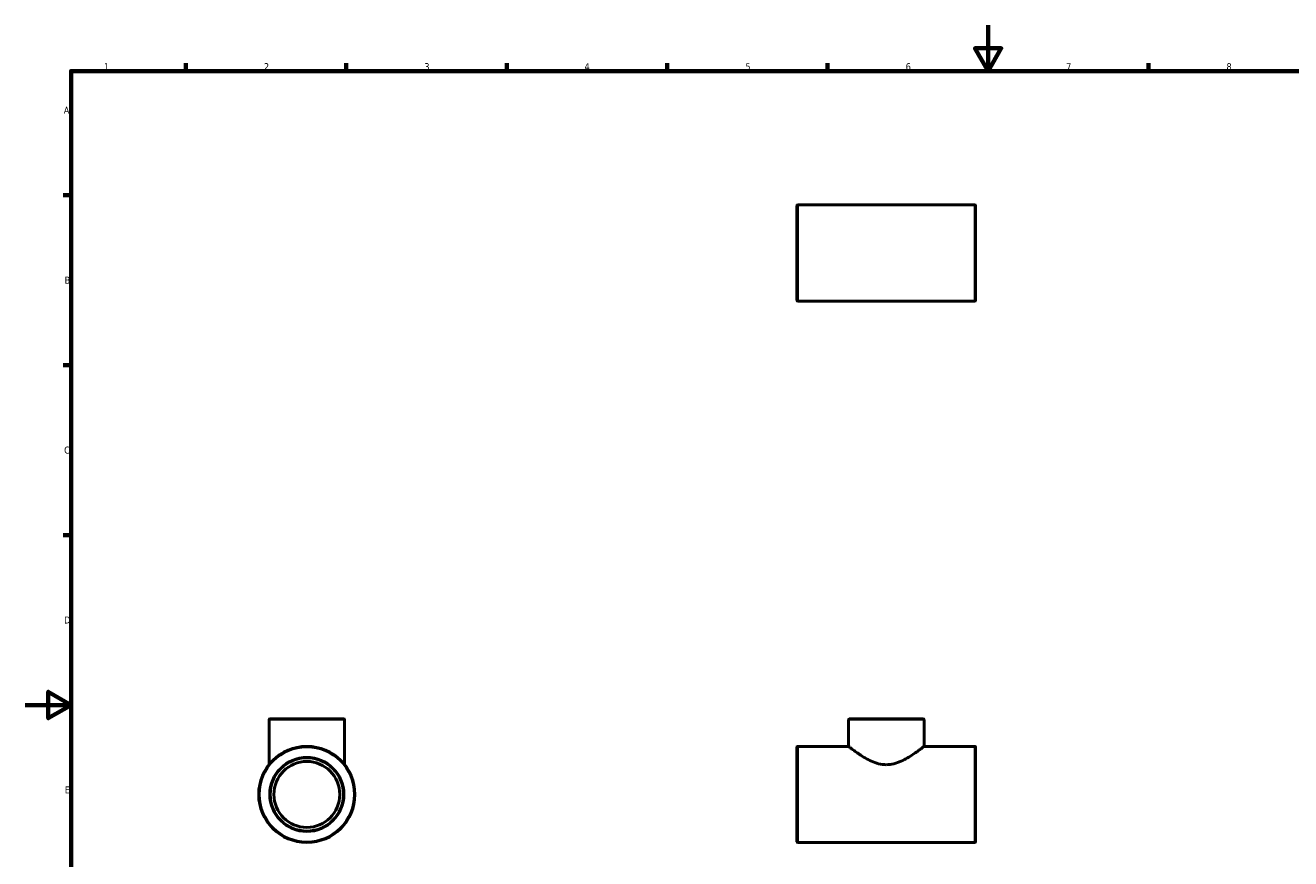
# Model space of a CAD drawing. Header units: millimetres. Extents: x 0 to 895, y -147 to 594.
# Tile 2 of 3: x 0 to 553, y 230 to 594. Entities that reach past the tile are written whole.
import ezdxf

# ---------------------------------------------------------------- set-up
doc = ezdxf.new("R2010")
doc.units = ezdxf.units.MM
for name, color, linetype, lineweight in [('Border (ANSI)', 7, 'Continuous', 70), ('Visible (ANSI)', 7, 'Continuous', 50), ('Visible Narrow (ANSI)', 7, 'Continuous', 35)]:
    doc.layers.add(name, color=color, linetype=linetype, lineweight=lineweight)
doc.styles.add('Note Text (ANSI)', font='tahoma.ttf')

# ---------------------------------------------------------------- blocks, each defined once
blk = doc.blocks.new('Borders Default Border')
at = {"layer": 'Border (ANSI)'}
for p, q in [((70.08, 574), (70.08, 577.45)), ((140.17, 574), (140.17, 577.45)), ((210.25, 574), (210.25, 577.45)), ((280.33, 574), (280.33, 577.45)), ((350.42, 574), (350.42, 577.45)), ((490.58, 574), (490.58, 577.45)), ((20, 519.75), (16.55, 519.75)), ((20, 445.5), (16.55, 445.5)), ((20, 371.25), (16.55, 371.25))]:
    blk.add_line(p, q, dxfattribs=at)
at = {"layer": 'Border (ANSI)', "flags": 128}
for points in [[(420.5, 594), (420.5, 574), (414.73, 584), (426.27, 584), (420.5, 574)], [(20, 20), (20, 574), (821, 574), (821, 20), (20, 20)], [(0, 297), (20, 297), (10, 302.77), (10, 291.23), (20, 297)]]:
    blk.add_lwpolyline(points, dxfattribs=at)
at = {"layer": 'Border (ANSI)', "char_height": 3.05, "attachment_point": 7, "style": 'Note Text (ANSI)'}
for s, insert in [('1', (34.35, 574.4)), ('2', (104.2, 574.4)), ('3', (174.26, 574.34)), ('4', (244.23, 574.4)), ('5', (314.48, 574.34)), ('6', (384.49, 574.34)), ('7', (454.6, 574.4)), ('8', (524.63, 574.33)), ('A', (16.78, 555.35)), ('B', (17.15, 481.1)), ('C', (16.95, 406.8)), ('D', (16.96, 332.6)), ('E', (17.21, 258.35))]:
    blk.add_mtext(s, dxfattribs=dict(at, insert=insert))

msp = doc.modelspace()

# ---------------------------------------------------------------- linework, layer by layer
at = {"layer": 'Visible (ANSI)'}
for p, q in [((337.031, 473.802), (337.031, 515.162)), ((337.351, 515.482), (414.711, 515.482)), ((415.031, 515.162), (415.031, 473.802)), ((337.351, 473.482), (414.711, 473.482)), ((106.459, 270.918), (106.459, 290.607)), ((106.779, 290.927), (139.139, 290.927)), ((139.459, 270.918), (139.459, 290.607)), ((359.531, 278.927), (359.531, 290.607)), ((359.851, 290.927), (392.211, 290.927)), ((392.531, 278.927), (392.531, 290.607)), ((337.031, 237.247), (337.031, 278.607)), ((337.351, 278.927), (359.531, 278.927)), ((392.531, 278.927), (414.711, 278.927)), ((415.031, 278.607), (415.031, 237.247)), ((337.351, 236.927), (414.711, 236.927))]:
    msp.add_line(p, q, dxfattribs=at)
for radius in [21, 16, 14.4]:
    msp.add_circle((122.959, 257.927), radius, dxfattribs=at)
for centre, start, end in [((337.351, 515.162), 90, 180), ((414.711, 515.162), 0, 90), ((337.351, 473.802), 180, 270), ((414.711, 473.802), 270, 0), ((106.779, 290.607), 90, 180), ((139.139, 290.607), 0, 90), ((359.851, 290.607), 90, 180), ((392.211, 290.607), 0, 90), ((337.351, 278.607), 90, 180), ((414.711, 278.607), 0, 90), ((337.351, 237.247), 180, 270), ((414.711, 237.247), 270, 0)]:
    msp.add_arc(centre, 0.32, start, end, dxfattribs=at)
for points, knots in [([(359.531, 278.927), (359.531, 278.927), (359.641, 278.841), (360.085, 278.495), (360.419, 278.235), (361.28, 277.581), (361.807, 277.186), (363.001, 276.322), (363.667, 275.854), (365.081, 274.909), (365.886, 274.395), (367.636, 273.378), (368.581, 272.876), (370.576, 271.988), (371.626, 271.604), (373.793, 271.067), (374.91, 270.918), (376.031, 270.918)], [7.9629994, 7.9629994, 7.9629994, 7.9629994, 8.290116, 8.290116, 8.6172326, 8.6172326, 8.9443492, 8.9443492, 9.2714658, 9.2714658, 9.6079325, 9.6079325, 9.9443991, 9.9443991, 10.2808658, 10.2808658, 10.6173325, 10.6173325, 10.6173325, 10.6173325]), ([(376.031, 270.918), (377.153, 270.918), (378.269, 271.067), (380.436, 271.604), (381.487, 271.988), (383.481, 272.876), (384.426, 273.378), (386.177, 274.395), (386.981, 274.909), (388.396, 275.854), (389.062, 276.322), (390.255, 277.186), (390.783, 277.581), (391.643, 278.235), (391.977, 278.495), (392.421, 278.841), (392.531, 278.927), (392.531, 278.927)], [0, 0, 0, 0, 0.3364667, 0.3364667, 0.6729334, 0.6729334, 1.0094001, 1.0094001, 1.3458667, 1.3458667, 1.6729833, 1.6729833, 2.0000999, 2.0000999, 2.3272165, 2.3272165, 2.6543331, 2.6543331, 2.6543331, 2.6543331])]:
    msp.add_open_spline(points, degree=3, knots=knots, dxfattribs=at)
at = {"layer": 'Visible Narrow (ANSI)'}
for p, q in [((337.351, 515.224), (337.351, 473.741)), ((414.711, 473.741), (414.711, 515.224)), ((139.255, 290.607), (106.662, 290.607)), ((392.328, 290.607), (359.734, 290.607)), ((337.351, 278.669), (337.351, 237.186)), ((414.711, 237.186), (414.711, 278.669))]:
    msp.add_line(p, q, dxfattribs=at)
for radius in [20.68, 16.32]:
    msp.add_circle((122.959, 257.927), radius, dxfattribs=at)

# ---------------------------------------------------------------- block references
msp.add_blockref('Borders Default Border', (0, 0))

doc.saveas('drawing.dxf')
